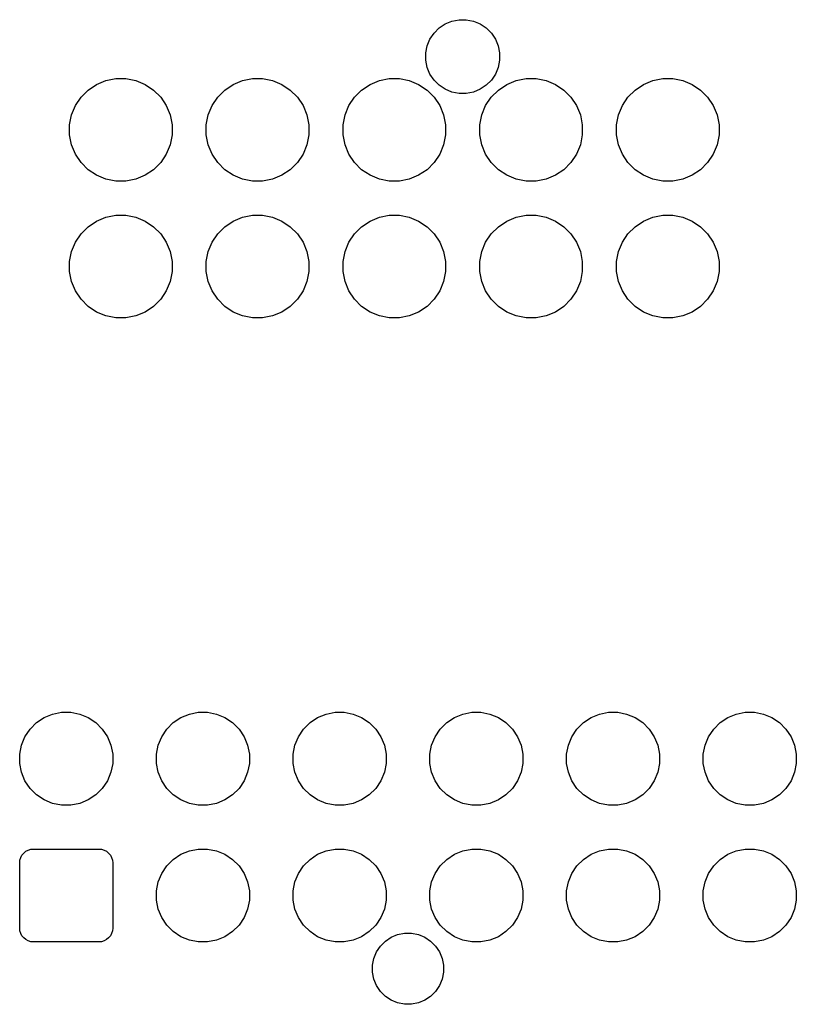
# Model space of a CAD drawing. Extents: x 52.2 to 149.8, y -66.8 to -29.2.
# Tile 2 of 5: x 76.2 to 90.3, y -64 to -46. Entities that reach past the tile are written whole.
import ezdxf

# ---------------------------------------------------------------- set-up
doc = ezdxf.new("R2010")
doc.units = 0
doc.layers.add('BLACK', color=7, linetype='CONTINUOUS')

msp = doc.modelspace()

# ---------------------------------------------------------------- linework, layer by layer
at = {"layer": 'BLACK', "linetype": 'CONTINUOUS'}
for p, q in [((83.8197, -46.1357), (83.9303, -46.0618)), ((83.9303, -46.0618), (84.0531, -46.0109)), ((84.0531, -46.0109), (84.1835, -45.985)), ((84.1835, -45.985), (84.3165, -45.985)), ((84.3165, -45.985), (84.4469, -46.0109)), ((84.4469, -46.0109), (84.5697, -46.0618)), ((84.5697, -46.0618), (84.6803, -46.1357)), ((83.6518, -46.3403), (83.7257, -46.2297)), ((83.7257, -46.2297), (83.8197, -46.1357)), ((84.6803, -46.1357), (84.7743, -46.2297)), ((84.7743, -46.2297), (84.8482, -46.3403)), ((83.6009, -46.4631), (83.6518, -46.3403)), ((84.8482, -46.3403), (84.8991, -46.4631)), ((83.575, -46.5935), (83.6009, -46.4631)), ((83.575, -46.7265), (83.575, -46.5935)), ((84.8991, -46.4631), (84.925, -46.5935)), ((84.925, -46.5935), (84.925, -46.7265)), ((83.6009, -46.8569), (83.575, -46.7265)), ((84.925, -46.7265), (84.8991, -46.8569)), ((83.6518, -46.9797), (83.6009, -46.8569)), ((83.7257, -47.0903), (83.6518, -46.9797)), ((84.8482, -46.9797), (84.7743, -47.0903)), ((84.8991, -46.8569), (84.8482, -46.9797)), ((77.4024, -47.2718), (77.5559, -47.1692)), ((77.5559, -47.1692), (77.7265, -47.0985)), ((77.7265, -47.0985), (77.9077, -47.0625)), ((77.9077, -47.0625), (78.0923, -47.0625)), ((78.0923, -47.0625), (78.2735, -47.0985)), ((78.2735, -47.0985), (78.4441, -47.1692)), ((78.4441, -47.1692), (78.5976, -47.2718)), ((79.9024, -47.2718), (80.0559, -47.1692)), ((80.0559, -47.1692), (80.2265, -47.0985)), ((80.2265, -47.0985), (80.4077, -47.0625)), ((80.4077, -47.0625), (80.5923, -47.0625)), ((80.5923, -47.0625), (80.7735, -47.0985)), ((80.7735, -47.0985), (80.9441, -47.1692)), ((80.9441, -47.1692), (81.0976, -47.2718)), ((82.4024, -47.2718), (82.5559, -47.1692)), ((82.5559, -47.1692), (82.7265, -47.0985)), ((82.7265, -47.0985), (82.9077, -47.0625)), ((82.9077, -47.0625), (83.0923, -47.0625)), ((83.0923, -47.0625), (83.2735, -47.0985)), ((83.2735, -47.0985), (83.4441, -47.1692)), ((83.4441, -47.1692), (83.5976, -47.2718)), ((83.8197, -47.1843), (83.7257, -47.0903)), ((84.7743, -47.0903), (84.6803, -47.1843)), ((84.9024, -47.2718), (85.0559, -47.1692)), ((85.0559, -47.1692), (85.2265, -47.0985)), ((85.2265, -47.0985), (85.4077, -47.0625)), ((85.4077, -47.0625), (85.5923, -47.0625)), ((85.5923, -47.0625), (85.7735, -47.0985)), ((85.7735, -47.0985), (85.9441, -47.1692)), ((85.9441, -47.1692), (86.0976, -47.2718)), ((87.4024, -47.2718), (87.5559, -47.1692)), ((87.5559, -47.1692), (87.7265, -47.0985)), ((87.7265, -47.0985), (87.9077, -47.0625)), ((87.9077, -47.0625), (88.0923, -47.0625)), ((88.0923, -47.0625), (88.2735, -47.0985)), ((88.2735, -47.0985), (88.4441, -47.1692)), ((88.4441, -47.1692), (88.5976, -47.2718)), ((77.2718, -47.4024), (77.4024, -47.2718)), ((78.5976, -47.2718), (78.7282, -47.4024)), ((79.7718, -47.4024), (79.9024, -47.2718)), ((81.0976, -47.2718), (81.2282, -47.4024)), ((82.2718, -47.4024), (82.4024, -47.2718)), ((83.5976, -47.2718), (83.7282, -47.4024)), ((83.9303, -47.2582), (83.8197, -47.1843)), ((84.0531, -47.3091), (83.9303, -47.2582)), ((84.1835, -47.335), (84.0531, -47.3091)), ((84.3165, -47.335), (84.1835, -47.335)), ((84.4469, -47.3091), (84.3165, -47.335)), ((84.5697, -47.2582), (84.4469, -47.3091)), ((84.6803, -47.1843), (84.5697, -47.2582)), ((84.7718, -47.4024), (84.9024, -47.2718)), ((86.0976, -47.2718), (86.2282, -47.4024)), ((87.2718, -47.4024), (87.4024, -47.2718)), ((88.5976, -47.2718), (88.7282, -47.4024)), ((77.1692, -47.5559), (77.2718, -47.4024)), ((78.7282, -47.4024), (78.8308, -47.5559)), ((79.6692, -47.5559), (79.7718, -47.4024)), ((81.2282, -47.4024), (81.3308, -47.5559)), ((82.1692, -47.5559), (82.2718, -47.4024)), ((83.7282, -47.4024), (83.8308, -47.5559)), ((84.6692, -47.5559), (84.7718, -47.4024)), ((86.2282, -47.4024), (86.3308, -47.5559)), ((87.1692, -47.5559), (87.2718, -47.4024)), ((88.7282, -47.4024), (88.8308, -47.5559)), ((77.0985, -47.7265), (77.1692, -47.5559)), ((78.8308, -47.5559), (78.9015, -47.7265)), ((79.5985, -47.7265), (79.6692, -47.5559)), ((81.3308, -47.5559), (81.4015, -47.7265)), ((82.0985, -47.7265), (82.1692, -47.5559)), ((83.8308, -47.5559), (83.9015, -47.7265)), ((84.5985, -47.7265), (84.6692, -47.5559)), ((86.3308, -47.5559), (86.4015, -47.7265)), ((87.0985, -47.7265), (87.1692, -47.5559)), ((88.8308, -47.5559), (88.9015, -47.7265)), ((77.0625, -47.9077), (77.0985, -47.7265)), ((78.9015, -47.7265), (78.9375, -47.9077)), ((79.5625, -47.9077), (79.5985, -47.7265)), ((81.4015, -47.7265), (81.4375, -47.9077)), ((82.0625, -47.9077), (82.0985, -47.7265)), ((83.9015, -47.7265), (83.9375, -47.9077)), ((84.5625, -47.9077), (84.5985, -47.7265)), ((86.4015, -47.7265), (86.4375, -47.9077)), ((87.0625, -47.9077), (87.0985, -47.7265)), ((88.9015, -47.7265), (88.9375, -47.9077)), ((77.0625, -48.0923), (77.0625, -47.9077)), ((78.9375, -47.9077), (78.9375, -48.0923)), ((79.5625, -48.0923), (79.5625, -47.9077)), ((81.4375, -47.9077), (81.4375, -48.0923)), ((82.0625, -48.0923), (82.0625, -47.9077)), ((83.9375, -47.9077), (83.9375, -48.0923)), ((84.5625, -48.0923), (84.5625, -47.9077)), ((86.4375, -47.9077), (86.4375, -48.0923)), ((87.0625, -48.0923), (87.0625, -47.9077)), ((88.9375, -47.9077), (88.9375, -48.0923)), ((77.0985, -48.2735), (77.0625, -48.0923)), ((78.9375, -48.0923), (78.9015, -48.2735)), ((79.5985, -48.2735), (79.5625, -48.0923)), ((81.4375, -48.0923), (81.4015, -48.2735)), ((82.0985, -48.2735), (82.0625, -48.0923)), ((83.9375, -48.0923), (83.9015, -48.2735)), ((84.5985, -48.2735), (84.5625, -48.0923)), ((86.4375, -48.0923), (86.4015, -48.2735)), ((87.0985, -48.2735), (87.0625, -48.0923)), ((88.9375, -48.0923), (88.9015, -48.2735)), ((77.1692, -48.4441), (77.0985, -48.2735)), ((78.9015, -48.2735), (78.8308, -48.4441)), ((79.6692, -48.4441), (79.5985, -48.2735)), ((81.4015, -48.2735), (81.3308, -48.4441)), ((82.1692, -48.4441), (82.0985, -48.2735)), ((83.9015, -48.2735), (83.8308, -48.4441)), ((84.6692, -48.4441), (84.5985, -48.2735)), ((86.4015, -48.2735), (86.3308, -48.4441)), ((87.1692, -48.4441), (87.0985, -48.2735)), ((88.9015, -48.2735), (88.8308, -48.4441)), ((77.2718, -48.5976), (77.1692, -48.4441)), ((77.4024, -48.7282), (77.2718, -48.5976)), ((78.7282, -48.5976), (78.5976, -48.7282)), ((78.8308, -48.4441), (78.7282, -48.5976)), ((79.7718, -48.5976), (79.6692, -48.4441)), ((79.9024, -48.7282), (79.7718, -48.5976)), ((81.2282, -48.5976), (81.0976, -48.7282)), ((81.3308, -48.4441), (81.2282, -48.5976)), ((82.2718, -48.5976), (82.1692, -48.4441)), ((82.4024, -48.7282), (82.2718, -48.5976)), ((83.7282, -48.5976), (83.5976, -48.7282)), ((83.8308, -48.4441), (83.7282, -48.5976)), ((84.7718, -48.5976), (84.6692, -48.4441)), ((84.9024, -48.7282), (84.7718, -48.5976)), ((86.2282, -48.5976), (86.0976, -48.7282)), ((86.3308, -48.4441), (86.2282, -48.5976)), ((87.2718, -48.5976), (87.1692, -48.4441)), ((87.4024, -48.7282), (87.2718, -48.5976)), ((88.7282, -48.5976), (88.5976, -48.7282)), ((88.8308, -48.4441), (88.7282, -48.5976)), ((77.5559, -48.8308), (77.4024, -48.7282)), ((78.5976, -48.7282), (78.4441, -48.8308)), ((80.0559, -48.8308), (79.9024, -48.7282)), ((81.0976, -48.7282), (80.9441, -48.8308)), ((82.5559, -48.8308), (82.4024, -48.7282)), ((83.5976, -48.7282), (83.4441, -48.8308)), ((85.0559, -48.8308), (84.9024, -48.7282)), ((86.0976, -48.7282), (85.9441, -48.8308)), ((87.5559, -48.8308), (87.4024, -48.7282)), ((88.5976, -48.7282), (88.4441, -48.8308)), ((77.7265, -48.9015), (77.5559, -48.8308)), ((77.9077, -48.9375), (77.7265, -48.9015)), ((78.0923, -48.9375), (77.9077, -48.9375)), ((78.2735, -48.9015), (78.0923, -48.9375)), ((78.4441, -48.8308), (78.2735, -48.9015)), ((80.2265, -48.9015), (80.0559, -48.8308)), ((80.4077, -48.9375), (80.2265, -48.9015)), ((80.5923, -48.9375), (80.4077, -48.9375)), ((80.7735, -48.9015), (80.5923, -48.9375)), ((80.9441, -48.8308), (80.7735, -48.9015)), ((82.7265, -48.9015), (82.5559, -48.8308)), ((82.9077, -48.9375), (82.7265, -48.9015)), ((83.0923, -48.9375), (82.9077, -48.9375)), ((83.2735, -48.9015), (83.0923, -48.9375)), ((83.4441, -48.8308), (83.2735, -48.9015)), ((85.2265, -48.9015), (85.0559, -48.8308)), ((85.4077, -48.9375), (85.2265, -48.9015)), ((85.5923, -48.9375), (85.4077, -48.9375)), ((85.7735, -48.9015), (85.5923, -48.9375)), ((85.9441, -48.8308), (85.7735, -48.9015)), ((87.7265, -48.9015), (87.5559, -48.8308)), ((87.9077, -48.9375), (87.7265, -48.9015)), ((88.0923, -48.9375), (87.9077, -48.9375)), ((88.2735, -48.9015), (88.0923, -48.9375)), ((88.4441, -48.8308), (88.2735, -48.9015)), ((77.4024, -49.7718), (77.5559, -49.6692)), ((77.5559, -49.6692), (77.7265, -49.5985)), ((77.7265, -49.5985), (77.9077, -49.5625)), ((77.9077, -49.5625), (78.0923, -49.5625)), ((78.0923, -49.5625), (78.2735, -49.5985)), ((78.2735, -49.5985), (78.4441, -49.6692)), ((78.4441, -49.6692), (78.5976, -49.7718)), ((79.9024, -49.7718), (80.0559, -49.6692)), ((80.0559, -49.6692), (80.2265, -49.5985)), ((80.2265, -49.5985), (80.4077, -49.5625)), ((80.4077, -49.5625), (80.5923, -49.5625)), ((80.5923, -49.5625), (80.7735, -49.5985)), ((80.7735, -49.5985), (80.9441, -49.6692)), ((80.9441, -49.6692), (81.0976, -49.7718)), ((82.4024, -49.7718), (82.5559, -49.6692)), ((82.5559, -49.6692), (82.7265, -49.5985)), ((82.7265, -49.5985), (82.9077, -49.5625)), ((82.9077, -49.5625), (83.0923, -49.5625)), ((83.0923, -49.5625), (83.2735, -49.5985)), ((83.2735, -49.5985), (83.4441, -49.6692)), ((83.4441, -49.6692), (83.5976, -49.7718)), ((84.9024, -49.7718), (85.0559, -49.6692)), ((85.0559, -49.6692), (85.2265, -49.5985)), ((85.2265, -49.5985), (85.4077, -49.5625)), ((85.4077, -49.5625), (85.5923, -49.5625)), ((85.5923, -49.5625), (85.7735, -49.5985)), ((85.7735, -49.5985), (85.9441, -49.6692)), ((85.9441, -49.6692), (86.0976, -49.7718)), ((87.4024, -49.7718), (87.5559, -49.6692)), ((87.5559, -49.6692), (87.7265, -49.5985)), ((87.7265, -49.5985), (87.9077, -49.5625)), ((87.9077, -49.5625), (88.0923, -49.5625)), ((88.0923, -49.5625), (88.2735, -49.5985)), ((88.2735, -49.5985), (88.4441, -49.6692)), ((88.4441, -49.6692), (88.5976, -49.7718)), ((77.2718, -49.9024), (77.4024, -49.7718)), ((78.5976, -49.7718), (78.7282, -49.9024)), ((79.7718, -49.9024), (79.9024, -49.7718)), ((81.0976, -49.7718), (81.2282, -49.9024)), ((82.2718, -49.9024), (82.4024, -49.7718)), ((83.5976, -49.7718), (83.7282, -49.9024)), ((84.7718, -49.9024), (84.9024, -49.7718)), ((86.0976, -49.7718), (86.2282, -49.9024)), ((87.2718, -49.9024), (87.4024, -49.7718)), ((88.5976, -49.7718), (88.7282, -49.9024)), ((77.1692, -50.0559), (77.2718, -49.9024)), ((78.7282, -49.9024), (78.8308, -50.0559)), ((79.6692, -50.0559), (79.7718, -49.9024)), ((81.2282, -49.9024), (81.3308, -50.0559)), ((82.1692, -50.0559), (82.2718, -49.9024)), ((83.7282, -49.9024), (83.8308, -50.0559)), ((84.6692, -50.0559), (84.7718, -49.9024)), ((86.2282, -49.9024), (86.3308, -50.0559)), ((87.1692, -50.0559), (87.2718, -49.9024)), ((88.7282, -49.9024), (88.8308, -50.0559)), ((77.0625, -50.4077), (77.0985, -50.2265)), ((77.0985, -50.2265), (77.1692, -50.0559)), ((78.8308, -50.0559), (78.9015, -50.2265)), ((78.9015, -50.2265), (78.9375, -50.4077)), ((79.5625, -50.4077), (79.5985, -50.2265)), ((79.5985, -50.2265), (79.6692, -50.0559)), ((81.3308, -50.0559), (81.4015, -50.2265)), ((81.4015, -50.2265), (81.4375, -50.4077)), ((82.0625, -50.4077), (82.0985, -50.2265)), ((82.0985, -50.2265), (82.1692, -50.0559)), ((83.8308, -50.0559), (83.9015, -50.2265)), ((83.9015, -50.2265), (83.9375, -50.4077)), ((84.5625, -50.4077), (84.5985, -50.2265)), ((84.5985, -50.2265), (84.6692, -50.0559)), ((86.3308, -50.0559), (86.4015, -50.2265)), ((86.4015, -50.2265), (86.4375, -50.4077)), ((87.0625, -50.4077), (87.0985, -50.2265)), ((87.0985, -50.2265), (87.1692, -50.0559)), ((88.8308, -50.0559), (88.9015, -50.2265)), ((88.9015, -50.2265), (88.9375, -50.4077)), ((77.0625, -50.5923), (77.0625, -50.4077)), ((78.9375, -50.4077), (78.9375, -50.5923)), ((79.5625, -50.5923), (79.5625, -50.4077)), ((81.4375, -50.4077), (81.4375, -50.5923)), ((82.0625, -50.5923), (82.0625, -50.4077)), ((83.9375, -50.4077), (83.9375, -50.5923)), ((84.5625, -50.5923), (84.5625, -50.4077)), ((86.4375, -50.4077), (86.4375, -50.5923)), ((87.0625, -50.5923), (87.0625, -50.4077)), ((88.9375, -50.4077), (88.9375, -50.5923)), ((77.0985, -50.7735), (77.0625, -50.5923)), ((78.9375, -50.5923), (78.9015, -50.7735)), ((79.5985, -50.7735), (79.5625, -50.5923)), ((81.4375, -50.5923), (81.4015, -50.7735)), ((82.0985, -50.7735), (82.0625, -50.5923)), ((83.9375, -50.5923), (83.9015, -50.7735)), ((84.5985, -50.7735), (84.5625, -50.5923)), ((86.4375, -50.5923), (86.4015, -50.7735)), ((87.0985, -50.7735), (87.0625, -50.5923)), ((88.9375, -50.5923), (88.9015, -50.7735)), ((77.1692, -50.9441), (77.0985, -50.7735)), ((78.9015, -50.7735), (78.8308, -50.9441)), ((79.6692, -50.9441), (79.5985, -50.7735)), ((81.4015, -50.7735), (81.3308, -50.9441)), ((82.1692, -50.9441), (82.0985, -50.7735)), ((83.9015, -50.7735), (83.8308, -50.9441)), ((84.6692, -50.9441), (84.5985, -50.7735)), ((86.4015, -50.7735), (86.3308, -50.9441)), ((87.1692, -50.9441), (87.0985, -50.7735)), ((88.9015, -50.7735), (88.8308, -50.9441)), ((77.2718, -51.0976), (77.1692, -50.9441)), ((78.8308, -50.9441), (78.7282, -51.0976)), ((79.7718, -51.0976), (79.6692, -50.9441)), ((81.3308, -50.9441), (81.2282, -51.0976)), ((82.2718, -51.0976), (82.1692, -50.9441)), ((83.8308, -50.9441), (83.7282, -51.0976)), ((84.7718, -51.0976), (84.6692, -50.9441)), ((86.3308, -50.9441), (86.2282, -51.0976)), ((87.2718, -51.0976), (87.1692, -50.9441)), ((88.8308, -50.9441), (88.7282, -51.0976)), ((77.4024, -51.2282), (77.2718, -51.0976)), ((78.7282, -51.0976), (78.5976, -51.2282)), ((79.9024, -51.2282), (79.7718, -51.0976)), ((81.2282, -51.0976), (81.0976, -51.2282)), ((82.4024, -51.2282), (82.2718, -51.0976)), ((83.7282, -51.0976), (83.5976, -51.2282)), ((84.9024, -51.2282), (84.7718, -51.0976)), ((86.2282, -51.0976), (86.0976, -51.2282)), ((87.4024, -51.2282), (87.2718, -51.0976)), ((88.7282, -51.0976), (88.5976, -51.2282)), ((77.5559, -51.3308), (77.4024, -51.2282)), ((78.5976, -51.2282), (78.4441, -51.3308)), ((80.0559, -51.3308), (79.9024, -51.2282)), ((81.0976, -51.2282), (80.9441, -51.3308)), ((82.5559, -51.3308), (82.4024, -51.2282)), ((83.5976, -51.2282), (83.4441, -51.3308)), ((85.0559, -51.3308), (84.9024, -51.2282)), ((86.0976, -51.2282), (85.9441, -51.3308)), ((87.5559, -51.3308), (87.4024, -51.2282)), ((88.5976, -51.2282), (88.4441, -51.3308)), ((77.7265, -51.4015), (77.5559, -51.3308)), ((77.9077, -51.4375), (77.7265, -51.4015)), ((78.0923, -51.4375), (77.9077, -51.4375)), ((78.2735, -51.4015), (78.0923, -51.4375)), ((78.4441, -51.3308), (78.2735, -51.4015)), ((80.2265, -51.4015), (80.0559, -51.3308)), ((80.4077, -51.4375), (80.2265, -51.4015)), ((80.5923, -51.4375), (80.4077, -51.4375)), ((80.7735, -51.4015), (80.5923, -51.4375)), ((80.9441, -51.3308), (80.7735, -51.4015)), ((82.7265, -51.4015), (82.5559, -51.3308)), ((82.9077, -51.4375), (82.7265, -51.4015)), ((83.0923, -51.4375), (82.9077, -51.4375)), ((83.2735, -51.4015), (83.0923, -51.4375)), ((83.4441, -51.3308), (83.2735, -51.4015)), ((85.2265, -51.4015), (85.0559, -51.3308)), ((85.4077, -51.4375), (85.2265, -51.4015)), ((85.5923, -51.4375), (85.4077, -51.4375)), ((85.7735, -51.4015), (85.5923, -51.4375)), ((85.9441, -51.3308), (85.7735, -51.4015)), ((87.7265, -51.4015), (87.5559, -51.3308)), ((87.9077, -51.4375), (87.7265, -51.4015)), ((88.0923, -51.4375), (87.9077, -51.4375)), ((88.2735, -51.4015), (88.0923, -51.4375)), ((88.4441, -51.3308), (88.2735, -51.4015)), ((76.5974, -58.7467), (76.7521, -58.6827)), ((76.7521, -58.6827), (76.9163, -58.65)), ((76.9163, -58.65), (77.0837, -58.65)), ((77.0837, -58.65), (77.2479, -58.6827)), ((77.2479, -58.6827), (77.4026, -58.7467)), ((79.0974, -58.7467), (79.2521, -58.6827)), ((79.2521, -58.6827), (79.4163, -58.65)), ((79.4163, -58.65), (79.5837, -58.65)), ((79.5837, -58.65), (79.7479, -58.6827)), ((79.7479, -58.6827), (79.9026, -58.7467)), ((81.5974, -58.7467), (81.7521, -58.6827)), ((81.7521, -58.6827), (81.9163, -58.65)), ((81.9163, -58.65), (82.0837, -58.65)), ((82.0837, -58.65), (82.2479, -58.6827)), ((82.2479, -58.6827), (82.4026, -58.7467)), ((84.0974, -58.7467), (84.2521, -58.6827)), ((84.2521, -58.6827), (84.4163, -58.65)), ((84.4163, -58.65), (84.5837, -58.65)), ((84.5837, -58.65), (84.7479, -58.6827)), ((84.7479, -58.6827), (84.9026, -58.7467)), ((86.5974, -58.7467), (86.7521, -58.6827)), ((86.7521, -58.6827), (86.9163, -58.65)), ((86.9163, -58.65), (87.0837, -58.65)), ((87.0837, -58.65), (87.2479, -58.6827)), ((87.2479, -58.6827), (87.4026, -58.7467)), ((89.0974, -58.7467), (89.2521, -58.6827)), ((89.2521, -58.6827), (89.4163, -58.65)), ((89.4163, -58.65), (89.5837, -58.65)), ((89.5837, -58.65), (89.7479, -58.6827)), ((89.7479, -58.6827), (89.9026, -58.7467)), ((76.3398, -58.9582), (76.4582, -58.8398)), ((76.4582, -58.8398), (76.5974, -58.7467)), ((77.4026, -58.7467), (77.5418, -58.8398)), ((77.5418, -58.8398), (77.6602, -58.9582)), ((78.8398, -58.9582), (78.9582, -58.8398)), ((78.9582, -58.8398), (79.0974, -58.7467)), ((79.9026, -58.7467), (80.0418, -58.8398)), ((80.0418, -58.8398), (80.1602, -58.9582)), ((81.3398, -58.9582), (81.4582, -58.8398)), ((81.4582, -58.8398), (81.5974, -58.7467)), ((82.4026, -58.7467), (82.5418, -58.8398)), ((82.5418, -58.8398), (82.6602, -58.9582)), ((83.8398, -58.9582), (83.9582, -58.8398)), ((83.9582, -58.8398), (84.0974, -58.7467)), ((84.9026, -58.7467), (85.0418, -58.8398)), ((85.0418, -58.8398), (85.1602, -58.9582)), ((86.3398, -58.9582), (86.4582, -58.8398)), ((86.4582, -58.8398), (86.5974, -58.7467)), ((87.4026, -58.7467), (87.5418, -58.8398)), ((87.5418, -58.8398), (87.6602, -58.9582)), ((88.8398, -58.9582), (88.9582, -58.8398)), ((88.9582, -58.8398), (89.0974, -58.7467)), ((89.9026, -58.7467), (90.0418, -58.8398)), ((90.0418, -58.8398), (90.1602, -58.9582)), ((76.2467, -59.0974), (76.3398, -58.9582)), ((77.6602, -58.9582), (77.7533, -59.0974)), ((78.7467, -59.0974), (78.8398, -58.9582)), ((80.1602, -58.9582), (80.2533, -59.0974)), ((81.2467, -59.0974), (81.3398, -58.9582)), ((82.6602, -58.9582), (82.7533, -59.0974)), ((83.7467, -59.0974), (83.8398, -58.9582)), ((85.1602, -58.9582), (85.2533, -59.0974)), ((86.2467, -59.0974), (86.3398, -58.9582)), ((87.6602, -58.9582), (87.7533, -59.0974)), ((88.7467, -59.0974), (88.8398, -58.9582)), ((90.1602, -58.9582), (90.2533, -59.0974)), ((76.1827, -59.2521), (76.2467, -59.0974)), ((77.7533, -59.0974), (77.8173, -59.2521)), ((78.6827, -59.2521), (78.7467, -59.0974)), ((80.2533, -59.0974), (80.3173, -59.2521)), ((81.1827, -59.2521), (81.2467, -59.0974)), ((82.7533, -59.0974), (82.8173, -59.2521)), ((83.6827, -59.2521), (83.7467, -59.0974)), ((85.2533, -59.0974), (85.3173, -59.2521)), ((86.1827, -59.2521), (86.2467, -59.0974)), ((87.7533, -59.0974), (87.8173, -59.2521)), ((88.6827, -59.2521), (88.7467, -59.0974)), ((90.2533, -59.0974), (90.3173, -59.2521)), ((76.15, -59.4163), (76.1827, -59.2521)), ((76.15, -59.5837), (76.15, -59.4163)), ((77.8173, -59.2521), (77.85, -59.4163)), ((77.85, -59.4163), (77.85, -59.5837)), ((78.65, -59.4163), (78.6827, -59.2521)), ((78.65, -59.5837), (78.65, -59.4163)), ((80.3173, -59.2521), (80.35, -59.4163)), ((80.35, -59.4163), (80.35, -59.5837)), ((81.15, -59.4163), (81.1827, -59.2521)), ((81.15, -59.5837), (81.15, -59.4163)), ((82.8173, -59.2521), (82.85, -59.4163)), ((82.85, -59.4163), (82.85, -59.5837)), ((83.65, -59.4163), (83.6827, -59.2521)), ((83.65, -59.5837), (83.65, -59.4163)), ((85.3173, -59.2521), (85.35, -59.4163)), ((85.35, -59.4163), (85.35, -59.5837)), ((86.15, -59.4163), (86.1827, -59.2521)), ((86.15, -59.5837), (86.15, -59.4163)), ((87.8173, -59.2521), (87.85, -59.4163)), ((87.85, -59.4163), (87.85, -59.5837)), ((88.65, -59.4163), (88.6827, -59.2521)), ((88.65, -59.5837), (88.65, -59.4163)), ((90.3173, -59.2521), (90.35, -59.4163)), ((90.35, -59.4163), (90.35, -59.5837)), ((76.1827, -59.7479), (76.15, -59.5837)), ((77.85, -59.5837), (77.8173, -59.7479)), ((78.6827, -59.7479), (78.65, -59.5837)), ((80.35, -59.5837), (80.3173, -59.7479)), ((81.1827, -59.7479), (81.15, -59.5837)), ((82.85, -59.5837), (82.8173, -59.7479)), ((83.6827, -59.7479), (83.65, -59.5837)), ((85.35, -59.5837), (85.3173, -59.7479)), ((86.1827, -59.7479), (86.15, -59.5837)), ((87.85, -59.5837), (87.8173, -59.7479)), ((88.6827, -59.7479), (88.65, -59.5837)), ((90.35, -59.5837), (90.3173, -59.7479)), ((76.2467, -59.9026), (76.1827, -59.7479)), ((77.8173, -59.7479), (77.7533, -59.9026)), ((78.7467, -59.9026), (78.6827, -59.7479)), ((80.3173, -59.7479), (80.2533, -59.9026)), ((81.2467, -59.9026), (81.1827, -59.7479)), ((82.8173, -59.7479), (82.7533, -59.9026)), ((83.7467, -59.9026), (83.6827, -59.7479)), ((85.3173, -59.7479), (85.2533, -59.9026)), ((86.2467, -59.9026), (86.1827, -59.7479)), ((87.8173, -59.7479), (87.7533, -59.9026)), ((88.7467, -59.9026), (88.6827, -59.7479)), ((90.3173, -59.7479), (90.2533, -59.9026)), ((76.3398, -60.0418), (76.2467, -59.9026)), ((77.7533, -59.9026), (77.6602, -60.0418)), ((78.8398, -60.0418), (78.7467, -59.9026)), ((80.2533, -59.9026), (80.1602, -60.0418)), ((81.3398, -60.0418), (81.2467, -59.9026)), ((82.7533, -59.9026), (82.6602, -60.0418)), ((83.8398, -60.0418), (83.7467, -59.9026)), ((85.2533, -59.9026), (85.1602, -60.0418)), ((86.3398, -60.0418), (86.2467, -59.9026)), ((87.7533, -59.9026), (87.6602, -60.0418)), ((88.8398, -60.0418), (88.7467, -59.9026)), ((90.2533, -59.9026), (90.1602, -60.0418)), ((76.4582, -60.1602), (76.3398, -60.0418)), ((77.6602, -60.0418), (77.5418, -60.1602)), ((78.9582, -60.1602), (78.8398, -60.0418)), ((80.1602, -60.0418), (80.0418, -60.1602)), ((81.4582, -60.1602), (81.3398, -60.0418)), ((82.6602, -60.0418), (82.5418, -60.1602)), ((83.9582, -60.1602), (83.8398, -60.0418)), ((85.1602, -60.0418), (85.0418, -60.1602)), ((86.4582, -60.1602), (86.3398, -60.0418)), ((87.6602, -60.0418), (87.5418, -60.1602)), ((88.9582, -60.1602), (88.8398, -60.0418)), ((90.1602, -60.0418), (90.0418, -60.1602)), ((76.5974, -60.2533), (76.4582, -60.1602)), ((76.7521, -60.3173), (76.5974, -60.2533)), ((77.4026, -60.2533), (77.2479, -60.3173)), ((77.5418, -60.1602), (77.4026, -60.2533)), ((79.0974, -60.2533), (78.9582, -60.1602)), ((79.2521, -60.3173), (79.0974, -60.2533)), ((79.9026, -60.2533), (79.7479, -60.3173)), ((80.0418, -60.1602), (79.9026, -60.2533)), ((81.5974, -60.2533), (81.4582, -60.1602)), ((81.7521, -60.3173), (81.5974, -60.2533)), ((82.4026, -60.2533), (82.2479, -60.3173)), ((82.5418, -60.1602), (82.4026, -60.2533)), ((84.0974, -60.2533), (83.9582, -60.1602)), ((84.2521, -60.3173), (84.0974, -60.2533)), ((84.9026, -60.2533), (84.7479, -60.3173)), ((85.0418, -60.1602), (84.9026, -60.2533)), ((86.5974, -60.2533), (86.4582, -60.1602)), ((86.7521, -60.3173), (86.5974, -60.2533)), ((87.4026, -60.2533), (87.2479, -60.3173)), ((87.5418, -60.1602), (87.4026, -60.2533)), ((89.0974, -60.2533), (88.9582, -60.1602)), ((89.2521, -60.3173), (89.0974, -60.2533)), ((89.9026, -60.2533), (89.7479, -60.3173)), ((90.0418, -60.1602), (89.9026, -60.2533)), ((76.9163, -60.35), (76.7521, -60.3173)), ((77.0837, -60.35), (76.9163, -60.35)), ((77.2479, -60.3173), (77.0837, -60.35)), ((79.4163, -60.35), (79.2521, -60.3173)), ((79.5837, -60.35), (79.4163, -60.35)), ((79.7479, -60.3173), (79.5837, -60.35)), ((81.9163, -60.35), (81.7521, -60.3173)), ((82.0837, -60.35), (81.9163, -60.35)), ((82.2479, -60.3173), (82.0837, -60.35)), ((84.4163, -60.35), (84.2521, -60.3173)), ((84.5837, -60.35), (84.4163, -60.35)), ((84.7479, -60.3173), (84.5837, -60.35)), ((86.9163, -60.35), (86.7521, -60.3173)), ((87.0837, -60.35), (86.9163, -60.35)), ((87.2479, -60.3173), (87.0837, -60.35)), ((89.4163, -60.35), (89.2521, -60.3173)), ((89.5837, -60.35), (89.4163, -60.35)), ((89.7479, -60.3173), (89.5837, -60.35)), ((76.2232, -61.2232), (76.2611, -61.1921)), ((76.2611, -61.1921), (76.3043, -61.169)), ((76.3043, -61.169), (76.3512, -61.1548)), ((76.3512, -61.1548), (76.4, -61.15)), ((76.4, -61.15), (77.6, -61.15)), ((77.6, -61.15), (77.6488, -61.1548)), ((77.6488, -61.1548), (77.6957, -61.169)), ((77.6957, -61.169), (77.7389, -61.1921)), ((77.7389, -61.1921), (77.7768, -61.2232)), ((79.0974, -61.2467), (79.2521, -61.1827)), ((79.2521, -61.1827), (79.4163, -61.15)), ((79.4163, -61.15), (79.5837, -61.15)), ((79.5837, -61.15), (79.7479, -61.1827)), ((79.7479, -61.1827), (79.9026, -61.2467)), ((81.5974, -61.2467), (81.7521, -61.1827)), ((81.7521, -61.1827), (81.9163, -61.15)), ((81.9163, -61.15), (82.0837, -61.15)), ((82.0837, -61.15), (82.2479, -61.1827)), ((82.2479, -61.1827), (82.4026, -61.2467)), ((84.0974, -61.2467), (84.2521, -61.1827)), ((84.2521, -61.1827), (84.4163, -61.15)), ((84.4163, -61.15), (84.5837, -61.15)), ((84.5837, -61.15), (84.7479, -61.1827)), ((84.7479, -61.1827), (84.9026, -61.2467)), ((86.5974, -61.2467), (86.7521, -61.1827)), ((86.7521, -61.1827), (86.9163, -61.15)), ((86.9163, -61.15), (87.0837, -61.15)), ((87.0837, -61.15), (87.2479, -61.1827)), ((87.2479, -61.1827), (87.4026, -61.2467)), ((89.0974, -61.2467), (89.2521, -61.1827)), ((89.2521, -61.1827), (89.4163, -61.15)), ((89.4163, -61.15), (89.5837, -61.15)), ((89.5837, -61.15), (89.7479, -61.1827)), ((89.7479, -61.1827), (89.9026, -61.2467)), ((76.15, -61.4), (76.1548, -61.3512)), ((76.1548, -61.3512), (76.169, -61.3043)), ((76.169, -61.3043), (76.1921, -61.2611)), ((76.1921, -61.2611), (76.2232, -61.2232)), ((77.7768, -61.2232), (77.8079, -61.2611)), ((77.8079, -61.2611), (77.831, -61.3043)), ((77.831, -61.3043), (77.8452, -61.3512)), ((77.8452, -61.3512), (77.85, -61.4)), ((78.8398, -61.4582), (78.9582, -61.3398)), ((78.9582, -61.3398), (79.0974, -61.2467)), ((79.9026, -61.2467), (80.0418, -61.3398)), ((80.0418, -61.3398), (80.1602, -61.4582)), ((81.3398, -61.4582), (81.4582, -61.3398)), ((81.4582, -61.3398), (81.5974, -61.2467)), ((82.4026, -61.2467), (82.5418, -61.3398)), ((82.5418, -61.3398), (82.6602, -61.4582)), ((83.8398, -61.4582), (83.9582, -61.3398)), ((83.9582, -61.3398), (84.0974, -61.2467)), ((84.9026, -61.2467), (85.0418, -61.3398)), ((85.0418, -61.3398), (85.1602, -61.4582)), ((86.3398, -61.4582), (86.4582, -61.3398)), ((86.4582, -61.3398), (86.5974, -61.2467)), ((87.4026, -61.2467), (87.5418, -61.3398)), ((87.5418, -61.3398), (87.6602, -61.4582)), ((88.8398, -61.4582), (88.9582, -61.3398)), ((88.9582, -61.3398), (89.0974, -61.2467)), ((89.9026, -61.2467), (90.0418, -61.3398)), ((90.0418, -61.3398), (90.1602, -61.4582)), ((76.15, -62.6), (76.15, -61.4)), ((77.85, -61.4), (77.85, -62.6)), ((78.7467, -61.5974), (78.8398, -61.4582)), ((80.1602, -61.4582), (80.2533, -61.5974)), ((81.2467, -61.5974), (81.3398, -61.4582)), ((82.6602, -61.4582), (82.7533, -61.5974)), ((83.7467, -61.5974), (83.8398, -61.4582)), ((85.1602, -61.4582), (85.2533, -61.5974)), ((86.2467, -61.5974), (86.3398, -61.4582)), ((87.6602, -61.4582), (87.7533, -61.5974)), ((88.7467, -61.5974), (88.8398, -61.4582)), ((90.1602, -61.4582), (90.2533, -61.5974)), ((78.65, -61.9163), (78.6827, -61.7521)), ((78.6827, -61.7521), (78.7467, -61.5974)), ((80.2533, -61.5974), (80.3173, -61.7521)), ((80.3173, -61.7521), (80.35, -61.9163)), ((81.15, -61.9163), (81.1827, -61.7521)), ((81.1827, -61.7521), (81.2467, -61.5974)), ((82.7533, -61.5974), (82.8173, -61.7521)), ((82.8173, -61.7521), (82.85, -61.9163)), ((83.65, -61.9163), (83.6827, -61.7521)), ((83.6827, -61.7521), (83.7467, -61.5974)), ((85.2533, -61.5974), (85.3173, -61.7521)), ((85.3173, -61.7521), (85.35, -61.9163)), ((86.15, -61.9163), (86.1827, -61.7521)), ((86.1827, -61.7521), (86.2467, -61.5974)), ((87.7533, -61.5974), (87.8173, -61.7521)), ((87.8173, -61.7521), (87.85, -61.9163)), ((88.65, -61.9163), (88.6827, -61.7521)), ((88.6827, -61.7521), (88.7467, -61.5974)), ((90.2533, -61.5974), (90.3173, -61.7521)), ((90.3173, -61.7521), (90.35, -61.9163)), ((78.65, -62.0837), (78.65, -61.9163)), ((80.35, -61.9163), (80.35, -62.0837)), ((81.15, -62.0837), (81.15, -61.9163)), ((82.85, -61.9163), (82.85, -62.0837)), ((83.65, -62.0837), (83.65, -61.9163)), ((85.35, -61.9163), (85.35, -62.0837)), ((86.15, -62.0837), (86.15, -61.9163)), ((87.85, -61.9163), (87.85, -62.0837)), ((88.65, -62.0837), (88.65, -61.9163)), ((90.35, -61.9163), (90.35, -62.0837)), ((78.6827, -62.2479), (78.65, -62.0837)), ((80.35, -62.0837), (80.3173, -62.2479)), ((81.1827, -62.2479), (81.15, -62.0837)), ((82.85, -62.0837), (82.8173, -62.2479)), ((83.6827, -62.2479), (83.65, -62.0837)), ((85.35, -62.0837), (85.3173, -62.2479)), ((86.1827, -62.2479), (86.15, -62.0837)), ((87.85, -62.0837), (87.8173, -62.2479)), ((88.6827, -62.2479), (88.65, -62.0837)), ((90.35, -62.0837), (90.3173, -62.2479)), ((78.7467, -62.4026), (78.6827, -62.2479)), ((80.3173, -62.2479), (80.2533, -62.4026)), ((81.2467, -62.4026), (81.1827, -62.2479)), ((82.8173, -62.2479), (82.7533, -62.4026)), ((83.7467, -62.4026), (83.6827, -62.2479)), ((85.3173, -62.2479), (85.2533, -62.4026)), ((86.2467, -62.4026), (86.1827, -62.2479)), ((87.8173, -62.2479), (87.7533, -62.4026)), ((88.7467, -62.4026), (88.6827, -62.2479)), ((90.3173, -62.2479), (90.2533, -62.4026)), ((78.8398, -62.5418), (78.7467, -62.4026)), ((80.2533, -62.4026), (80.1602, -62.5418)), ((81.3398, -62.5418), (81.2467, -62.4026)), ((82.7533, -62.4026), (82.6602, -62.5418)), ((83.8398, -62.5418), (83.7467, -62.4026)), ((85.2533, -62.4026), (85.1602, -62.5418)), ((86.3398, -62.5418), (86.2467, -62.4026)), ((87.7533, -62.4026), (87.6602, -62.5418)), ((88.8398, -62.5418), (88.7467, -62.4026)), ((90.2533, -62.4026), (90.1602, -62.5418)), ((76.1548, -62.6488), (76.15, -62.6)), ((76.169, -62.6957), (76.1548, -62.6488)), ((77.8452, -62.6488), (77.831, -62.6957)), ((77.85, -62.6), (77.8452, -62.6488)), ((78.9582, -62.6602), (78.8398, -62.5418)), ((80.1602, -62.5418), (80.0418, -62.6602)), ((81.4582, -62.6602), (81.3398, -62.5418)), ((82.6602, -62.5418), (82.5418, -62.6602)), ((83.9582, -62.6602), (83.8398, -62.5418)), ((85.1602, -62.5418), (85.0418, -62.6602)), ((86.4582, -62.6602), (86.3398, -62.5418)), ((87.6602, -62.5418), (87.5418, -62.6602)), ((88.9582, -62.6602), (88.8398, -62.5418)), ((90.1602, -62.5418), (90.0418, -62.6602)), ((76.1921, -62.7389), (76.169, -62.6957)), ((76.2232, -62.7768), (76.1921, -62.7389)), ((76.2611, -62.8079), (76.2232, -62.7768)), ((76.3043, -62.831), (76.2611, -62.8079)), ((76.3512, -62.8452), (76.3043, -62.831)), ((77.6957, -62.831), (77.6488, -62.8452)), ((77.7389, -62.8079), (77.6957, -62.831)), ((77.7768, -62.7768), (77.7389, -62.8079)), ((77.8079, -62.7389), (77.7768, -62.7768)), ((77.831, -62.6957), (77.8079, -62.7389)), ((79.0974, -62.7533), (78.9582, -62.6602)), ((79.2521, -62.8173), (79.0974, -62.7533)), ((79.4163, -62.85), (79.2521, -62.8173)), ((79.7479, -62.8173), (79.5837, -62.85)), ((79.9026, -62.7533), (79.7479, -62.8173)), ((80.0418, -62.6602), (79.9026, -62.7533)), ((81.5974, -62.7533), (81.4582, -62.6602)), ((81.7521, -62.8173), (81.5974, -62.7533)), ((81.9163, -62.85), (81.7521, -62.8173)), ((82.2479, -62.8173), (82.0837, -62.85)), ((82.4026, -62.7533), (82.2479, -62.8173)), ((82.5418, -62.6602), (82.4026, -62.7533)), ((82.7451, -62.9256), (82.8356, -62.8351)), ((82.8356, -62.8351), (82.9421, -62.764)), ((82.9421, -62.764), (83.0604, -62.715)), ((83.0604, -62.715), (83.186, -62.69)), ((83.186, -62.69), (83.314, -62.69)), ((83.314, -62.69), (83.4396, -62.715)), ((83.4396, -62.715), (83.5579, -62.764)), ((83.5579, -62.764), (83.6644, -62.8351)), ((83.6644, -62.8351), (83.7549, -62.9256)), ((84.0974, -62.7533), (83.9582, -62.6602)), ((84.2521, -62.8173), (84.0974, -62.7533)), ((84.4163, -62.85), (84.2521, -62.8173)), ((84.7479, -62.8173), (84.5837, -62.85)), ((84.9026, -62.7533), (84.7479, -62.8173)), ((85.0418, -62.6602), (84.9026, -62.7533)), ((86.5974, -62.7533), (86.4582, -62.6602)), ((86.7521, -62.8173), (86.5974, -62.7533)), ((86.9163, -62.85), (86.7521, -62.8173)), ((87.2479, -62.8173), (87.0837, -62.85)), ((87.4026, -62.7533), (87.2479, -62.8173)), ((87.5418, -62.6602), (87.4026, -62.7533)), ((89.0974, -62.7533), (88.9582, -62.6602)), ((89.2521, -62.8173), (89.0974, -62.7533)), ((89.4163, -62.85), (89.2521, -62.8173)), ((89.7479, -62.8173), (89.5837, -62.85)), ((89.9026, -62.7533), (89.7479, -62.8173)), ((90.0418, -62.6602), (89.9026, -62.7533)), ((76.4, -62.85), (76.3512, -62.8452)), ((77.6, -62.85), (76.4, -62.85)), ((77.6488, -62.8452), (77.6, -62.85)), ((79.5837, -62.85), (79.4163, -62.85)), ((82.0837, -62.85), (81.9163, -62.85)), ((82.674, -63.0321), (82.7451, -62.9256)), ((83.7549, -62.9256), (83.826, -63.0321)), ((84.5837, -62.85), (84.4163, -62.85)), ((87.0837, -62.85), (86.9163, -62.85)), ((89.5837, -62.85), (89.4163, -62.85)), ((82.6, -63.276), (82.625, -63.1504)), ((82.625, -63.1504), (82.674, -63.0321)), ((83.826, -63.0321), (83.875, -63.1504)), ((83.875, -63.1504), (83.9, -63.276)), ((82.6, -63.404), (82.6, -63.276)), ((83.9, -63.276), (83.9, -63.404)), ((82.625, -63.5296), (82.6, -63.404)), ((82.674, -63.6479), (82.625, -63.5296)), ((83.875, -63.5296), (83.826, -63.6479)), ((83.9, -63.404), (83.875, -63.5296)), ((82.7451, -63.7544), (82.674, -63.6479)), ((83.826, -63.6479), (83.7549, -63.7544)), ((82.8356, -63.8449), (82.7451, -63.7544)), ((82.9421, -63.916), (82.8356, -63.8449)), ((83.0604, -63.965), (82.9421, -63.916)), ((83.5579, -63.916), (83.4396, -63.965)), ((83.6644, -63.8449), (83.5579, -63.916)), ((83.7549, -63.7544), (83.6644, -63.8449)), ((83.186, -63.99), (83.0604, -63.965)), ((83.314, -63.99), (83.186, -63.99)), ((83.4396, -63.965), (83.314, -63.99))]:
    msp.add_line(p, q, dxfattribs=at)

doc.saveas('drawing.dxf')
